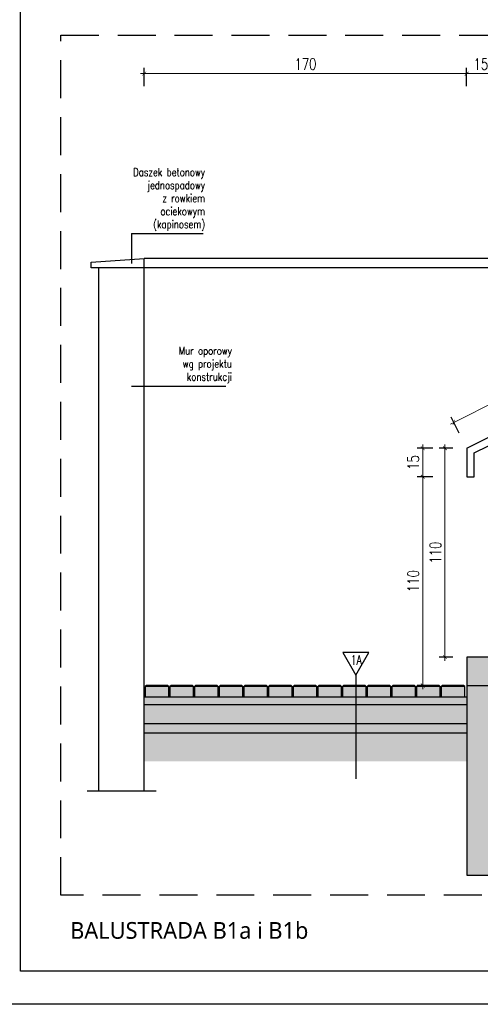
# Model space of a CAD drawing. Header units: millimetres. Extents: x 31969 to 285678, y -69766 to -1123.
# Tile 41 of 159: x 140331 to 140817, y -19314 to -18277. Entities that reach past the tile are written whole.
import ezdxf
from ezdxf.enums import TextEntityAlignment as Align
from ezdxf.lldxf.tags import DXFTag

# ---------------------------------------------------------------- set-up
doc = ezdxf.new("R2010")
doc.units = ezdxf.units.MM
doc.linetypes.add('ACAD_ISO03W100', pattern=[30, 12, -18])
doc.linetypes.add('HIDDEN', pattern=[0.375, 0.25, -0.125])
for name, color, linetype in [('a-balustrada i pochwyt', 1, 'Continuous'), ('a-balustrady detal', 5, 'Continuous'), ('a-opis 2', 1, 'Continuous'), ('a-przekrój 1', 3, 'Continuous'), ('a-przekrój 2', 251, 'Continuous'), ('a-przekrój 4', 118, 'Continuous'), ('a-przekrój 5', 5, 'Continuous'), ('a-przerywana', 250, 'HIDDEN'), ('a-ramka', 7, 'Continuous'), ('a-widokowa', 3, 'Continuous'), ('a-wymiary', 11, 'Continuous')]:
    doc.layers.add(name, color=color, linetype=linetype)
doc.styles.add('PRZEKRÓJ2', font='l_10646.ttf')
doc.styles.add('RS01507', font='romans.shx', dxfattribs={"width": 0.7, "height": 0.15})
doc.styles.add('WYMIAR', font='romans.shx', dxfattribs={"width": 0.8})
doc.styles.add('WYMIARY', font='simplex.shx', dxfattribs={"width": 0.75})
tags = doc.linetypes.add('DASHED2', pattern=[0.375, 0.25, -0.125]).pattern_tags.tags
tags[6:7] = [DXFTag(74, 4), DXFTag(75, 0), DXFTag(340, '0'), DXFTag(46, 1.0), DXFTag(50, 0.0), DXFTag(44, 0.0), DXFTag(45, 0.0)]
tags[4:5] = [DXFTag(74, 4), DXFTag(75, 0), DXFTag(340, '0'), DXFTag(46, 1.0), DXFTag(50, 0.0), DXFTag(44, 0.0), DXFTag(45, 0.0)]
doc.dimstyles.new('MAREK50', dxfattribs={"dimtxt": 12.5, "dimasz": 5, "dimexe": 3, "dimexo": 2, "dimgap": 3.5, "dimtad": 1, "dimdec": 1, "dimdsep": 46, "dimtxsty": 'WYMIARY', "dimblk1": 'ARCHTICK', "dimblk2": 'ARCHTICK', "dimsah": 1, "dimcen": 2.5, "dimdle": 5, "dimadec": 0, "dimazin": 0, "dimtfac": 1, "dimtdec": 1, "dimtmove": 1, "dimatfit": 3, "dimldrblk": 'ARCHTICK', "dimfxl": 0, "dimtolj": 1, "dimtzin": 0, "dimarcsym": 0})
pattern_1 = [(45, (-140836.4719, 18814.76784), (-0.1683798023, 0.5051394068), [0, -0.47625])]

# ---------------------------------------------------------------- blocks, each defined once
blk = doc.blocks.new('_ARCHTICK')
at = {"color": 0, "linetype": 'ByBlock', "const_width": 0.15}
blk.add_lwpolyline([(-0.5, -0.5), (0.5, 0.5)], dxfattribs=at)
blk = doc.blocks.new('*D600')
at = {"layer": 'a-wymiary', "color": 0, "lineweight": 0, "ltscale": 100}
blk.add_line((139782.38, -18755.79), (139568.8, -18862.58), dxfattribs=at)
at = {"layer": 'a-wymiary', "color": 0, "linetype": 'ACAD_ISO03W100', "lineweight": -2, "ltscale": 100}
blk.add_line((139783.46, -18762.41), (139779.25, -18754), dxfattribs=at)
at = {"layer": 'a-wymiary', "color": 0, "lineweight": -2, "ltscale": 100}
blk.add_line((139573.46, -18867.41), (139569.25, -18859), dxfattribs=at)
at = {"layer": 'DEFPOINTS', "color": 0, "ltscale": 100}
for p in [(139784.35, -18764.2), (139570.59, -18861.68), (139574.35, -18869.2)]:
    blk.add_point(p, dxfattribs=at)
at = {"layer": 'a-wymiary', "color": 0, "lineweight": 0, "ltscale": 100, "xscale": 2, "yscale": 2, "zscale": 2}
for p, rotation in [((139780.59, -18756.68), 26.56505117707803), ((139570.59, -18861.68), 206.565051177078)]:
    blk.add_blockref('_ARCHTICK', p, dxfattribs=dict(at, rotation=rotation))
at = {"layer": 'a-wymiary', "color": 0, "ltscale": 100, "insert": (139673.35, -18804.71), "char_height": 6, "attachment_point": 5, "rotation": 26.5651, "style": 'WYMIARY'}
blk.add_mtext('\\A1;235', dxfattribs=at)
blk = doc.blocks.new('*D602')
at = {"layer": 'a-wymiary', "color": 0, "lineweight": -2, "ltscale": 100}
blk.add_line((139570.16, -18875.31), (139562.92, -18875.31), dxfattribs=at)
at = {"layer": 'a-wymiary', "color": 0, "lineweight": 0, "ltscale": 100}
blk.add_line((139565.92, -18987.31), (139565.92, -18873.31), dxfattribs=at)
at = {"layer": 'a-wymiary', "color": 0, "linetype": 'ACAD_ISO03W100', "lineweight": -2, "ltscale": 100}
blk.add_line((139570.16, -18985.31), (139562.92, -18985.31), dxfattribs=at)
at = {"layer": 'DEFPOINTS', "color": 0, "ltscale": 100}
for p in [(139565.92, -18875.31), (139572.16, -18875.31), (139572.16, -18985.31)]:
    blk.add_point(p, dxfattribs=at)
at = {"layer": 'a-wymiary', "color": 0, "lineweight": 0, "ltscale": 100, "xscale": 2, "yscale": 2, "zscale": 2}
for p, rotation in [((139565.92, -18875.31), 90), ((139565.92, -18985.31), 270)]:
    blk.add_blockref('_ARCHTICK', p, dxfattribs=dict(at, rotation=rotation))
at = {"layer": 'a-wymiary', "color": 0, "ltscale": 100, "insert": (139560.92, -18930.31), "char_height": 6, "attachment_point": 5, "rotation": 90, "style": 'WYMIARY'}
blk.add_mtext('\\A1;110', dxfattribs=at)
blk = doc.blocks.new('*D604')
at = {"layer": 'a-wymiary', "color": 0, "lineweight": -2, "ltscale": 100}
blk.add_line((139559.53, -18890.31), (139551.25, -18890.31), dxfattribs=at)
at = {"layer": 'a-wymiary', "color": 0, "lineweight": 0, "ltscale": 100}
blk.add_line((139554.25, -19002.31), (139554.25, -18888.31), dxfattribs=at)
at = {"layer": 'a-wymiary', "color": 0, "linetype": 'ACAD_ISO03W100', "lineweight": -2, "ltscale": 100}
blk.add_line((139559.53, -19000.31), (139551.25, -19000.31), dxfattribs=at)
at = {"layer": 'DEFPOINTS', "color": 0, "ltscale": 100}
for p in [(139554.25, -18890.31), (139561.53, -18890.31), (139561.53, -19000.31)]:
    blk.add_point(p, dxfattribs=at)
at = {"layer": 'a-wymiary', "color": 0, "lineweight": 0, "ltscale": 100, "xscale": 2, "yscale": 2, "zscale": 2}
for p, rotation in [((139554.25, -18890.31), 90), ((139554.25, -19000.31), 270)]:
    blk.add_blockref('_ARCHTICK', p, dxfattribs=dict(at, rotation=rotation))
at = {"layer": 'a-wymiary', "color": 0, "ltscale": 100, "insert": (139549.25, -18945.31), "char_height": 6, "attachment_point": 5, "rotation": 90, "style": 'WYMIARY'}
blk.add_mtext('\\A1;110', dxfattribs=at)
blk = doc.blocks.new('*D605')
at = {"layer": 'a-wymiary', "color": 0, "lineweight": -2, "ltscale": 100}
blk.add_line((139559.53, -18875.31), (139551.25, -18875.31), dxfattribs=at)
at = {"layer": 'a-wymiary', "color": 0, "lineweight": 0, "ltscale": 100}
blk.add_line((139554.25, -18892.31), (139554.25, -18873.31), dxfattribs=at)
at = {"layer": 'a-wymiary', "color": 0, "linetype": 'ACAD_ISO03W100', "lineweight": -2, "ltscale": 100}
blk.add_line((139559.53, -18890.31), (139551.25, -18890.31), dxfattribs=at)
at = {"layer": 'DEFPOINTS', "color": 0, "ltscale": 100}
for p in [(139554.25, -18875.31), (139561.53, -18875.31), (139561.53, -18890.31)]:
    blk.add_point(p, dxfattribs=at)
at = {"layer": 'a-wymiary', "color": 0, "lineweight": 0, "ltscale": 100, "xscale": 2, "yscale": 2, "zscale": 2}
for p, rotation in [((139554.25, -18875.31), 90), ((139554.25, -18890.31), 270)]:
    blk.add_blockref('_ARCHTICK', p, dxfattribs=dict(at, rotation=rotation))
at = {"layer": 'a-wymiary', "color": 0, "ltscale": 100, "insert": (139549.25, -18882.81), "char_height": 6, "attachment_point": 5, "rotation": 90, "style": 'WYMIARY'}
blk.add_mtext('\\A1;15', dxfattribs=at)
blk = doc.blocks.new('*D623')
at = {"layer": 'a-wymiary', "color": 0, "lineweight": 0, "ltscale": 100}
blk.add_line((139594.4, -18677.88), (139575.4, -18677.88), dxfattribs=at)
at = {"layer": 'a-wymiary', "color": 0, "lineweight": -2, "ltscale": 100}
blk.add_line((139577.4, -18684.51), (139577.4, -18674.88), dxfattribs=at)
at = {"layer": 'a-wymiary', "color": 0, "linetype": 'ACAD_ISO03W100', "lineweight": -2, "ltscale": 100}
blk.add_line((139592.4, -18684.51), (139592.4, -18674.88), dxfattribs=at)
at = {"layer": 'DEFPOINTS', "color": 0, "ltscale": 100}
for p in [(139577.4, -18677.88), (139577.4, -18686.51), (139592.4, -18686.51)]:
    blk.add_point(p, dxfattribs=at)
at = {"layer": 'a-wymiary', "color": 0, "lineweight": 0, "ltscale": 100, "xscale": 2, "yscale": 2, "zscale": 2, "rotation": 180}
blk.add_blockref('_ARCHTICK', (139577.4, -18677.88), dxfattribs=at)
at = {"layer": 'a-wymiary', "color": 0, "lineweight": 0, "ltscale": 100, "xscale": 2, "yscale": 2, "zscale": 2}
blk.add_blockref('_ARCHTICK', (139592.4, -18677.88), dxfattribs=at)
at = {"layer": 'a-wymiary', "color": 0, "ltscale": 100, "insert": (139584.9, -18672.88), "char_height": 6, "attachment_point": 5, "style": 'WYMIARY'}
blk.add_mtext('\\A1;15', dxfattribs=at)
blk = doc.blocks.new('*D624')
at = {"layer": 'a-wymiary', "color": 0, "lineweight": 0, "ltscale": 100}
blk.add_line((139579.4, -18677.88), (139405.4, -18677.88), dxfattribs=at)
at = {"layer": 'a-wymiary', "color": 0, "lineweight": -2, "ltscale": 100}
blk.add_line((139407.4, -18684.51), (139407.4, -18674.88), dxfattribs=at)
at = {"layer": 'a-wymiary', "color": 0, "linetype": 'ACAD_ISO03W100', "lineweight": -2, "ltscale": 100}
blk.add_line((139577.4, -18684.51), (139577.4, -18674.88), dxfattribs=at)
at = {"layer": 'DEFPOINTS', "color": 0, "ltscale": 100}
for p in [(139407.4, -18677.88), (139407.4, -18686.51), (139577.4, -18686.51)]:
    blk.add_point(p, dxfattribs=at)
at = {"layer": 'a-wymiary', "color": 0, "lineweight": 0, "ltscale": 100, "xscale": 2, "yscale": 2, "zscale": 2, "rotation": 180}
blk.add_blockref('_ARCHTICK', (139407.4, -18677.88), dxfattribs=at)
at = {"layer": 'a-wymiary', "color": 0, "lineweight": 0, "ltscale": 100, "xscale": 2, "yscale": 2, "zscale": 2}
blk.add_blockref('_ARCHTICK', (139577.4, -18677.88), dxfattribs=at)
at = {"layer": 'a-wymiary', "color": 0, "ltscale": 100, "insert": (139492.4, -18672.88), "char_height": 6, "attachment_point": 5, "style": 'WYMIARY'}
blk.add_mtext('\\A1;170', dxfattribs=at)
blk = doc.blocks.new('A$C2E137877')
at = {"layer": 'a-przekrój 4'}
h = blk.add_hatch(dxfattribs=at)
h.set_pattern_fill('DASH', color=256, scale=0.5, angle=45, style=0)
h.set_pattern_definition([(45, (-140836.4719, 18814.7678), (2e-16, 2.24506403), [1.5875, -1.5875])])
h.paths.add_polyline_path([(248.99, 125.54), (243.99, 125.54), (213.99, 125.54), (213.99, 110.54), (248.99, 110.54)])
h.paths.add_polyline_path([(278.99, 140.54), (273.99, 140.54), (243.99, 140.54), (243.99, 125.54), (278.99, 125.54)])
h.paths.add_polyline_path([(291.49, 155.54), (273.99, 155.54), (273.99, 140.54), (291.49, 140.54)])
h.paths.add_polyline_path([(308.99, 155.54), (303.99, 155.54), (291.49, 155.54), (291.49, 140.54), (308.99, 140.54)])
h.paths.add_polyline_path([(338.99, 170.54), (333.99, 170.54), (303.99, 170.54), (303.99, 155.54), (338.99, 155.54)])
h.paths.add_polyline_path([(368.99, 185.54), (363.99, 185.54), (333.99, 185.54), (333.99, 170.54), (368.99, 170.54)])
h.paths.add_polyline_path([(398.99, 200.54), (393.99, 200.54), (363.99, 200.54), (363.99, 185.54), (398.99, 185.54)])
h.paths.add_polyline_path([(428.99, 215.54), (423.99, 215.54), (393.99, 215.54), (393.99, 200.54), (428.99, 200.54)])
h.paths.add_polyline_path([(458.99, 230.54), (423.99, 230.54), (423.99, 215.54), (458.99, 215.54)])
h.paths.add_polyline_path([(56.98, 109.91), (44.49, 109.91), (44.49, 104.54), (56.98, 104.54)])
h.paths.add_polyline_path([(69.98, 109.91), (57.49, 109.91), (57.49, 104.54), (69.98, 104.54)])
h.paths.add_polyline_path([(82.98, 109.91), (70.49, 109.91), (70.49, 104.54), (82.98, 104.54)])
h.paths.add_polyline_path([(95.98, 109.91), (83.49, 109.91), (83.49, 104.54), (95.98, 104.54)])
h.paths.add_polyline_path([(108.98, 109.91), (96.48, 109.91), (96.48, 104.54), (108.98, 104.54)])
h.paths.add_polyline_path([(121.98, 109.91), (109.48, 109.91), (109.48, 104.54), (121.98, 104.54)])
h.paths.add_polyline_path([(134.98, 109.91), (122.48, 109.91), (122.48, 104.54), (134.98, 104.54)])
h.paths.add_polyline_path([(147.98, 109.91), (135.48, 109.91), (135.48, 104.54), (147.98, 104.54)])
h.paths.add_polyline_path([(160.98, 109.91), (148.48, 109.91), (148.48, 104.54), (160.98, 104.54)])
h.paths.add_polyline_path([(173.98, 109.91), (161.48, 109.91), (161.48, 104.54), (173.98, 104.54)])
h.paths.add_polyline_path([(186.98, 109.91), (174.48, 109.91), (174.48, 104.54), (186.98, 104.54)])
h.paths.add_polyline_path([(194.48, 109.91), (187.48, 109.91), (187.48, 104.54), (194.48, 104.54)])
h.paths.add_polyline_path([(199.98, 109.91), (194.48, 109.91), (194.48, 104.54), (199.98, 104.54)])
h.paths.add_polyline_path([(212.98, 109.91), (200.48, 109.91), (200.48, 104.54), (212.98, 104.54)])
h.paths.add_polyline_path([(575.73, 229.91), (563.23, 229.91), (563.23, 224.54), (575.73, 224.54)])
h.paths.add_polyline_path([(562.73, 229.91), (556.48, 229.91), (556.48, 224.54), (562.73, 224.54)])
h.paths.add_polyline_path([(556.48, 229.91), (550.23, 229.91), (550.23, 224.54), (556.48, 224.54)])
h.paths.add_polyline_path([(549.73, 229.91), (537.23, 229.91), (537.23, 224.54), (549.73, 224.54)])
h.paths.add_polyline_path([(536.73, 229.91), (524.23, 229.91), (524.23, 224.54), (536.73, 224.54)])
h.paths.add_polyline_path([(523.73, 229.91), (511.23, 229.91), (511.23, 224.54), (523.73, 224.54)])
h.paths.add_polyline_path([(510.73, 229.91), (498.24, 229.91), (498.24, 224.54), (510.73, 224.54)])
h.paths.add_polyline_path([(497.73, 229.91), (485.24, 229.91), (485.24, 224.54), (497.73, 224.54)])
h.paths.add_polyline_path([(484.73, 229.91), (472.24, 229.91), (472.24, 224.54), (484.73, 224.54)])
h.paths.add_polyline_path([(471.73, 229.91), (459.24, 229.91), (459.24, 224.54), (471.73, 224.54)])
h.paths.add_polyline_path([(610.99, 245.54), (605.99, 245.54), (575.99, 245.54), (575.99, 230.54), (610.99, 230.54)])
h.paths.add_polyline_path([(730.99, 305.54), (695.99, 305.54), (695.99, 290.54), (730.99, 290.54)])
h.paths.add_polyline_path([(700.99, 290.54), (695.99, 290.54), (665.99, 290.54), (665.99, 275.54), (700.99, 275.54)])
h.paths.add_polyline_path([(670.99, 275.54), (665.99, 275.54), (653.49, 275.54), (653.49, 260.54), (670.99, 260.54)])
h.paths.add_polyline_path([(653.49, 275.54), (635.99, 275.54), (635.99, 260.54), (653.49, 260.54)])
h.paths.add_polyline_path([(640.99, 260.54), (635.99, 260.54), (605.99, 260.54), (605.99, 245.54), (640.99, 245.54)])
h.paths.add_polyline_path([(776.49, 304.91), (770.24, 304.91), (770.24, 299.54), (776.49, 299.54)])
h.paths.add_polyline_path([(769.73, 304.91), (757.24, 304.91), (757.24, 299.54), (769.73, 299.54)])
h.paths.add_polyline_path([(756.73, 304.91), (744.24, 304.91), (744.24, 299.54), (756.73, 299.54)])
h.paths.add_polyline_path([(743.73, 304.91), (731.24, 304.91), (731.24, 299.54), (743.73, 299.54)])
h = blk.add_hatch(dxfattribs=at)
h.set_pattern_fill('EARTH', color=256, scale=0.5, angle=45, style=0)
h.set_pattern_definition([(45, (-140836.472, 18814.768), (4e-16, 4.49012806), [3.175, -3.175]), (45, (-140837.3138, 18815.6097), (4e-16, 4.49012806), [3.175, -3.175]), (45, (-140838.1557, 18816.4516), (4e-16, 4.49012806), [3.175, -3.175]), (135, (-140838.1557, 18817.013), (-4.49012806, 4e-16), [3.175, -3.175]), (135, (-140837.3138, 18817.8548), (-4.49012806, 4e-16), [3.175, -3.175]), (135, (-140836.472, 18818.6967), (-4.49012806, 4e-16), [3.175, -3.175])])
h.paths.add_polyline_path([(776.49, 264.75), (776.49, 266.86), (779.04, 267.75), (774.47, 269), (776.49, 269.59), (776.49, 280.54), (730.99, 280.54), (730.99, 258.77), (653.49, 220.02), (653.49, 203.25)])
h.paths.add_polyline_path([(653.49, 220.02), (644.53, 215.54), (610.99, 215.54), (610.99, 200.54), (648.07, 200.54), (653.49, 203.25)])
h.paths.add_polyline_path([(575.99, 205.54), (556.48, 205.54), (556.48, 190.54), (575.99, 190.54)])
h.paths.add_polyline_path([(556.48, 205.54), (458.99, 205.54), (458.99, 183.77), (291.49, 100.02), (291.49, 83.25), (506.07, 190.54), (556.48, 190.54)])
h.paths.add_polyline_path([(291.49, 100.02), (282.53, 95.54), (248.99, 95.54), (248.99, 80.54), (286.07, 80.54), (291.49, 83.25)])
h.paths.add_polyline_path([(213.99, 85.54), (194.48, 85.54), (194.48, 70.54), (213.99, 70.54)])
h.paths.add_polyline_path([(194.48, 85.54), (43.99, 85.54), (43.99, 70.54), (194.48, 70.54)])
h = blk.add_hatch(dxfattribs=at)
h.set_pattern_fill('DASH', color=256, scale=0.7, angle=45, style=0)
h.set_pattern_definition([(45, (-140836.472, 18814.7678), (2e-16, 3.143089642), [2.2225, -2.2225])])
h.paths.add_polyline_path([(610.99, 230.54), (575.99, 230.54), (575.99, 130.54), (610.99, 130.54)])
h.paths.add_polyline_path([(213.99, 10.54), (248.99, 10.54), (248.99, 110.54), (213.99, 110.54)])
at = {"layer": 'a-przekrój 4', "ltscale": 1.5}
h = blk.add_hatch(dxfattribs=at)
h.set_pattern_fill('DOTS', color=256, scale=0.3, angle=45, style=0)
h.set_pattern_definition(pattern_1)
h.paths.add_polyline_path([(194.48, 104.54), (43.99, 104.54), (43.99, 100.54), (194.48, 100.54)])
h.paths.add_polyline_path([(213.99, 104.54), (194.48, 104.54), (194.48, 100.54), (213.99, 100.54)])
h.paths.add_polyline_path([(575.99, 224.54), (556.48, 224.54), (556.48, 220.54), (575.99, 220.54)])
h.paths.add_polyline_path([(556.48, 224.54), (550.23, 224.54), (458.99, 224.54), (458.99, 220.54), (556.48, 220.54)])
at = {"layer": 'a-przekrój 4'}
h = blk.add_hatch(dxfattribs=at)
h.set_pattern_fill('AR-CONC', color=256, scale=0.02, style=0)
h.set_pattern_definition([(50, (-140836.472, 18814.7678), (3.64369338, -0.31878171), [0.381, -4.191]), (355, (-140836.472, 18814.768), (-0.70486843, 3.8211369), [0.3048, -3.35281168]), (100.4514447, (-140836.1683, 18814.7413), (2.93882494, 3.50235504), [0.32380018, -3.56180489]), (46.1842, (-140836.472, 18815.784), (5.42158082, -0.84084656), [0.5715, -6.2865]), (96.6355576, (-140836.02, 18815.714), (4.74808268, 4.9485225), [0.48570046, -5.34271216]), (351.184151, (-140836.472, 18815.784), (4.74808268, 4.9485225), [0.45719934, -5.02919464]), (21, (-140835.964, 18815.5298), (3.032287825, -2.045303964), [0.381, -4.191]), (326, (-140835.964, 18815.53), (1.23604057, 3.68375932), [0.3048, -3.3528]), (71.451445, (-140835.7112, 18815.3594), (4.268328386, 1.63845538), [0.32380018, -3.56179875]), (37.5, (-140836.4719, 18814.7678), (0.061772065, 1.691100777), [0, -3.31216, 0, -3.4036, 0, -3.3655]), (7.5, (-140836.4719, 18814.7678), (1.33639325, 2.003611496), [0, -1.94056, 0, -3.23596, 0, -1.2827]), (327.5, (-140837.6047, 18814.7678), (2.711811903, -0.11457488), [0, -1.27, 0, -3.9624, 0, -5.2578]), (317.5, (-140838.1127, 18814.7678), (2.962583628, 0.50852982), [0, -1.651, 0, -2.63144, 0, -3.7338])])
h.paths.add_polyline_path([(194.48, 100.54), (43.99, 100.54), (43.99, 90.54), (194.48, 90.54)])
h.paths.add_polyline_path([(213.99, 100.54), (194.48, 100.54), (194.48, 90.54), (213.99, 90.54)])
h.paths.add_polyline_path([(556.48, 220.54), (458.99, 220.54), (458.99, 215.54), (458.99, 210.54), (556.48, 210.54)])
h.paths.add_polyline_path([(575.99, 220.54), (556.48, 220.54), (556.48, 210.54), (575.99, 210.54)])
at = {"layer": 'a-przekrój 4', "ltscale": 1.5}
h = blk.add_hatch(dxfattribs=at)
h.set_pattern_fill('DOTS', color=256, scale=0.3, angle=45, style=0)
h.set_pattern_definition(pattern_1)
h.paths.add_polyline_path([(194.48, 90.54), (43.99, 90.54), (43.99, 85.54), (194.48, 85.54)])
h.paths.add_polyline_path([(213.99, 90.54), (194.48, 90.54), (194.48, 85.54), (213.99, 85.54)])
h.paths.add_polyline_path([(556.48, 210.54), (458.99, 210.54), (458.99, 205.54), (556.48, 205.54)])
h.paths.add_polyline_path([(575.99, 210.54), (556.48, 210.54), (556.48, 205.54), (575.99, 205.54)])
at = {"layer": 'a-balustrada i pochwyt'}
blk.add_line((155.5, 115.95), (155.5, 61.27), dxfattribs=at)
blk.add_lwpolyline([(155.5, 115.95), (162.38, 127.86), (148.63, 127.86), (155.5, 115.95), (155.5, 115.95)], dxfattribs=at)
at = {"layer": 'a-balustrady detal', "ltscale": 0.5}
for p, q in [((213.99, 235.54), (423.99, 340.54)), ((217.99, 233.07), (419.99, 334.07)), ((213.99, 235.54), (213.99, 220.54)), ((217.99, 220.54), (217.99, 233.07)), ((213.99, 220.54), (217.99, 220.54))]:
    blk.add_line(p, q, dxfattribs=at)
at = {"layer": 'a-opis 2', "ltscale": 0.1}
for p, q in [((37.18, 348.69), (75.04, 348.69)), ((37.18, 348.69), (37.18, 332.85)), ((37.18, 268.32), (87.05, 268.32))]:
    blk.add_line(p, q, dxfattribs=at)
at = {"layer": 'a-przekrój 1'}
for p, q in [((213.99, 110.54), (213.99, 10.54)), ((213.99, 10.54), (248.99, 10.54))]:
    blk.add_line(p, q, dxfattribs=at)
for points in [[(43.99, 100.54), (213.99, 100.54)], [(43.99, 90.54), (213.99, 90.54)], [(43.99, 85.54), (213.99, 85.54)]]:
    blk.add_lwpolyline(points, dxfattribs=at)
at = {"layer": 'a-przekrój 2'}
for points in [[(56.98, 109.91), (44.49, 109.91)], [(69.98, 109.91), (57.49, 109.91)], [(82.98, 109.91), (70.49, 109.91)], [(95.98, 109.91), (83.49, 109.91)], [(108.98, 109.91), (96.48, 109.91)], [(121.98, 109.91), (109.48, 109.91)], [(134.98, 109.91), (122.48, 109.91)], [(147.98, 109.91), (135.48, 109.91)], [(160.98, 109.91), (148.48, 109.91)], [(173.98, 109.91), (161.48, 109.91)], [(186.98, 109.91), (174.48, 109.91)], [(199.98, 109.91), (187.48, 109.91)], [(212.98, 109.91), (200.48, 109.91)]]:
    blk.add_lwpolyline(points, dxfattribs=at)
at = {"layer": 'a-przekrój 5'}
blk.add_lwpolyline([(248.99, 125.54), (213.99, 125.54), (213.99, 110.54), (248.99, 110.54)], close=True, dxfattribs=at)
for points in [[(44.49, 104.54), (56.98, 104.54), (56.98, 109.91), (56.4, 110.54), (45.07, 110.54), (44.49, 109.91), (44.49, 104.54)], [(57.49, 104.54), (69.98, 104.54), (69.98, 109.91), (69.4, 110.54), (58.07, 110.54), (57.49, 109.91), (57.49, 104.54)], [(70.49, 104.54), (82.98, 104.54), (82.98, 109.91), (82.4, 110.54), (71.07, 110.54), (70.49, 109.91), (70.49, 104.54)], [(83.49, 104.54), (95.98, 104.54), (95.98, 109.91), (95.4, 110.54), (84.07, 110.54), (83.49, 109.91), (83.49, 104.54)], [(96.48, 104.54), (108.98, 104.54), (108.98, 109.91), (108.4, 110.54), (97.07, 110.54), (96.48, 109.91), (96.48, 104.54)], [(109.48, 104.54), (121.98, 104.54), (121.98, 109.91), (121.4, 110.54), (110.07, 110.54), (109.48, 109.91), (109.48, 104.54)], [(122.48, 104.54), (134.98, 104.54), (134.98, 109.91), (134.4, 110.54), (123.07, 110.54), (122.48, 109.91), (122.48, 104.54)], [(135.48, 104.54), (147.98, 104.54), (147.98, 109.91), (147.4, 110.54), (136.07, 110.54), (135.48, 109.91), (135.48, 104.54)], [(148.48, 104.54), (160.98, 104.54), (160.98, 109.91), (160.4, 110.54), (149.07, 110.54), (148.48, 109.91), (148.48, 104.54)], [(161.48, 104.54), (173.98, 104.54), (173.98, 109.91), (173.4, 110.54), (162.07, 110.54), (161.48, 109.91), (161.48, 104.54)], [(174.48, 104.54), (186.98, 104.54), (186.98, 109.91), (186.4, 110.54), (175.06, 110.54), (174.48, 109.91), (174.48, 104.54)], [(187.48, 104.54), (199.98, 104.54), (199.98, 109.91), (199.4, 110.54), (188.06, 110.54), (187.48, 109.91), (187.48, 104.54)], [(200.48, 104.54), (212.98, 104.54), (212.98, 109.91), (212.4, 110.54), (201.06, 110.54), (200.48, 109.91), (200.48, 104.54)], [(43.99, 104.54), (213.99, 104.54)]]:
    blk.add_lwpolyline(points, dxfattribs=at)
at = {"layer": 'a-przerywana', "color": 3, "ltscale": 80}
blk.add_lwpolyline([(0, 453.27), (791.98, 453.27), (791.98, 0), (0, 0)], close=True, dxfattribs=at)
at = {"layer": 'a-widokowa'}
for p, q in [((15.99, 333.54), (43.99, 335.54)), ((15.99, 330.54), (15.99, 333.54)), ((43.99, 54.88), (43.99, 335.54)), ((730.99, 335.54), (43.99, 335.54)), ((19.99, 330.54), (15.99, 330.54)), ((19.99, 54.88), (19.99, 330.54)), ((730.99, 330.54), (19.99, 330.54))]:
    blk.add_line(p, q, dxfattribs=at)
at = {"layer": 'a-widokowa', "linetype": 'DASHED2', "ltscale": 30}
blk.add_line((50.17, 54.88), (13.88, 54.88), dxfattribs=at)
at = {"layer": 'a-balustrada i pochwyt', "style": 'RS01507', "width": 0.7}
blk.add_text('1A', height=5.194, dxfattribs=at).set_placement((155.79, 123.96), align=Align.MIDDLE_CENTER)
at = {"layer": 'a-opis 2', "ltscale": 0.1, "char_height": 4.1154, "width": 42.0493, "attachment_point": 9, "style": 'WYMIAR'}
for s, insert in [('Daszek betonowy jednospadowy \\Pz rowkiem ociekowym (kapinosem)', (76.07, 350.16)), ('Mur oporowy \\Pwg projektu konstrukcji', (90.22, 269.79))]:
    blk.add_mtext(s, dxfattribs=dict(at, insert=insert))
at = {"layer": 'a-wymiary', "ltscale": 100}
for base, p1, p2, picture, middle in [((43.99, 432.97), (213.99, 424.34), (43.99, 424.34), '*D624', (128.99, 437.97)), ((213.99, 432.97), (228.99, 424.34), (213.99, 424.34), '*D623', (221.49, 437.97))]:
    dim = blk.add_linear_dim(base=base, p1=p1, p2=p2, dimstyle='MAREK50', override={"dimtxt": 6, "dimasz": 2, "dimgap": 2, "dimdle": 2, "dimfxl": 10, "dimlwd": 0}, dxfattribs=at)
    dim.commit()
    dim.dimension.update_dxf_attribs({"geometry": picture, "text_midpoint": middle, "insert": (-139363.42, 19110.85)})
dim = blk.add_aligned_dim(p1=(420.93, 346.65), p2=(210.93, 241.65), distance=-8.41, text='235', dimstyle='MAREK50', override={"dimtxt": 6, "dimasz": 2, "dimgap": 2, "dimdle": 2, "dimfxl": 10, "dimlwd": 0}, dxfattribs=at)
dim.commit()
dim.dimension.update_dxf_attribs({"geometry": '*D600', "text_midpoint": (309.93, 306.14), "insert": (-139363.42, 19110.85)})
for base, p1, p2, picture, middle in [((190.83, 235.54), (198.11, 220.54), (198.11, 235.54), '*D605', (185.83, 228.04)), ((202.51, 235.54), (208.74, 125.54), (208.74, 235.54), '*D602', (197.51, 180.54)), ((190.83, 220.54), (198.11, 110.54), (198.11, 220.54), '*D604', (185.83, 165.54))]:
    dim = blk.add_linear_dim(base=base, p1=p1, p2=p2, angle=90, dimstyle='MAREK50', override={"dimtxt": 6, "dimasz": 2, "dimgap": 2, "dimdle": 2, "dimfxl": 10, "dimlwd": 0}, dxfattribs=at)
    dim.commit()
    dim.dimension.update_dxf_attribs({"geometry": picture, "text_midpoint": middle, "insert": (-139363.42, 19110.85)})

msp = doc.modelspace()

# ---------------------------------------------------------------- linework, layer by layer
at = {"layer": 'a-ramka', "ltscale": 0.5, "elevation": -38205}
for points in [[(144106.66, -19314.31), (140206.66, -19314.31), (140206.66, -17829.31), (144106.66, -17829.31)], [(140331.66, -17864.31), (144071.66, -17864.31), (144071.66, -19279.31), (140331.66, -19279.31)]]:
    msp.add_lwpolyline(points, close=True, dxfattribs=at)

# ---------------------------------------------------------------- block references
at = {"layer": 'a-balustrada i pochwyt', "ltscale": 100, "xscale": 2, "yscale": 2, "zscale": 2}
msp.add_blockref('A$C2E137877', (140374.39, -19199.35), dxfattribs=at)

# ---------------------------------------------------------------- texts
at = {"layer": 'a-opis 2', "ltscale": 40, "style": 'PRZEKRÓJ2'}
msp.add_text('BALUSTRADA B1a i B1b', height=17.6356, dxfattribs=at).set_placement((140509.81, -19236.42), align=Align.MIDDLE_CENTER)

doc.saveas('drawing.dxf')
